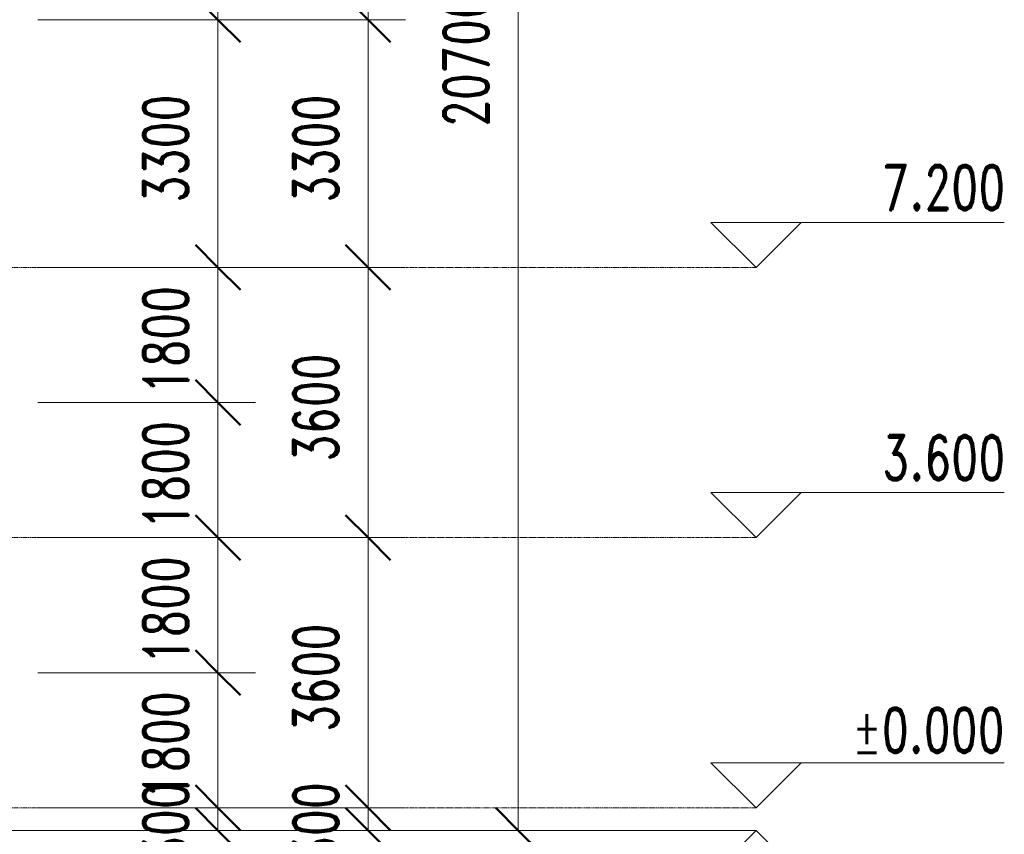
# Model space of a CAD drawing. Header units: millimetres. Extents: x -24014 to 16137, y -12816 to 24416.
# Tile 9 of 15: x 3020 to 16137, y -353 to 10500. Entities that reach past the tile are written whole.
import ezdxf

# ---------------------------------------------------------------- set-up
doc = ezdxf.new("R2010")
doc.units = ezdxf.units.MM
doc.linetypes.add('中心线', pattern=[30, 12, -6, 6, -6])
for name, color, linetype, lineweight in [('A-ANNO-DIMS', 211, 'Continuous', 13), ('A-ANNO-DIMS-200', 211, 'Continuous', 13), ('A-FLOR-LEVL', 51, 'Continuous', 13)]:
    doc.layers.add(name, color=color, linetype=linetype, lineweight=lineweight)
doc.styles.add('RomanD', font='romand__.ttf', dxfattribs={"width": 0.7, "height": 600})
doc.dimstyles.new('对角线_-_3mm_RomanD', dxfattribs={"dimscale": 304.8, "dimtxt": 600, "dimasz": 1.968504, "dimexe": 1.64042, "dimexo": 0.0625, "dimgap": 0.656168, "dimtad": 1, "dimdec": 0, "dimzin": 0, "dimdsep": 46, "dimtxsty": 'RomanD', "dimblk1": 'OBLIQUE', "dimblk2": 'OBLIQUE', "dimsah": 1, "dimcen": 0.09, "dimazin": 0, "dimtfac": 1, "dimtdec": 4, "dimtix": 1, "dimtmove": 0, "dimatfit": 3, "dimfxl": 7.874016, "dimfxlon": 1, "dimtvp": 1, "dimtolj": 1, "dimtzin": 0, "dimarcsym": 2})

# ---------------------------------------------------------------- blocks, each defined once
blk = doc.blocks.new('标高 - 标高标头_正负零-182337-2-2剖面图')
at = {"layer": 'A-FLOR-LEVL'}
for p, q in [((-19582, 600), (-23490, 600)), ((-20782, 600), (-20182, 0)), ((-19582, 600), (-20182, 0))]:
    blk.add_line(p, q, dxfattribs=at)
blk = doc.blocks.new('标高 - 上标高标头-172274-2-2剖面图')
at = {"layer": 'A-FLOR-LEVL'}
for p, q in [((-19582, 4200), (-23490, 4200)), ((-20782, 4200), (-20182, 3600)), ((-19582, 4200), (-20182, 3600))]:
    blk.add_line(p, q, dxfattribs=at)
blk = doc.blocks.new('标高 - 标高标头_下-116213-2-2剖面图')
at = {"layer": 'A-FLOR-LEVL'}
for p, q in [((-20782, -900), (-20182, -300)), ((-19582, -900), (-20182, -300)), ((-19582, -900), (-23490, -900))]:
    blk.add_line(p, q, dxfattribs=at)
blk = doc.blocks.new('DIMBLOCK23-2-2剖面图')
at = {"layer": 'A-ANNO-DIMS-200', "lineweight": 50}
for p, q in [((9661, 20400), (9361, 20700)), ((9661, 20400), (9961, 20100)), ((9661, -300), (9361, 0)), ((9661, -300), (9961, -600))]:
    blk.add_line(p, q, dxfattribs=at)
at = {"layer": 'A-ANNO-DIMS-200'}
for p, q in [((7261, 20400), (10161, 20400)), ((9661, 20400), (7261, 20400)), ((9661, -300), (9661, 20400)), ((7261, -300), (10161, -300)), ((9661, -300), (7261, -300))]:
    blk.add_line(p, q, dxfattribs=at)
at = {"layer": 'A-ANNO-DIMS-200', "color": 0, "insert": (8665, 9069), "char_height": 600, "width": 2353.85, "attachment_point": 1, "rotation": 90, "line_spacing_factor": 1.142308, "style": 'RomanD'}
blk.add_mtext('20700', dxfattribs=at)
blk = doc.blocks.new('_Oblique')
at = {"color": 0, "linetype": 'ByBlock', "lineweight": -2}
blk.add_line((-0.5, -0.5), (0.5, 0.5), dxfattribs=at)
blk = doc.blocks.new('DIMBLOCK24-2-2剖面图')
at = {"layer": 'A-ANNO-DIMS-200', "lineweight": 50}
for p, q in [((7661, 0), (7361, 300)), ((7661, 0), (7961, -300)), ((7661, -300), (7361, 0)), ((7661, -300), (7961, -600))]:
    blk.add_line(p, q, dxfattribs=at)
at = {"layer": 'A-ANNO-DIMS-200'}
for p, q in [((5261, 0), (8161, 0)), ((7661, 0), (5261, 0)), ((7661, -300), (7661, 0)), ((5261, -300), (8161, -300)), ((7661, -300), (5261, -300))]:
    blk.add_line(p, q, dxfattribs=at)
at = {"layer": 'A-ANNO-DIMS-200', "color": 0, "insert": (6665, -738), "char_height": 600, "width": 1412.31, "attachment_point": 1, "rotation": 90, "line_spacing_factor": 1.142308, "style": 'RomanD'}
blk.add_mtext('300', dxfattribs=at)
blk = doc.blocks.new('DIMBLOCK25-2-2剖面图')
at = {"layer": 'A-ANNO-DIMS-200', "lineweight": 50}
for p, q in [((7661, 3600), (7361, 3900)), ((7661, 3600), (7961, 3300)), ((7661, 0), (7361, 300)), ((7661, 0), (7961, -300))]:
    blk.add_line(p, q, dxfattribs=at)
at = {"layer": 'A-ANNO-DIMS-200'}
for p, q in [((5261, 3600), (8161, 3600)), ((7661, 3600), (5261, 3600)), ((7661, 0), (7661, 3600)), ((5261, 0), (8161, 0)), ((7661, 0), (5261, 0))]:
    blk.add_line(p, q, dxfattribs=at)
at = {"layer": 'A-ANNO-DIMS-200', "color": 0, "insert": (6665, 1015), "char_height": 600, "width": 1883.08, "attachment_point": 1, "rotation": 90, "line_spacing_factor": 1.142308, "style": 'RomanD'}
blk.add_mtext('3600', dxfattribs=at)
blk = doc.blocks.new('DIMBLOCK26-2-2剖面图')
at = {"layer": 'A-ANNO-DIMS-200', "lineweight": 50}
for p, q in [((7661, 7200), (7361, 7500)), ((7661, 7200), (7961, 6900)), ((7661, 3600), (7361, 3900)), ((7661, 3600), (7961, 3300))]:
    blk.add_line(p, q, dxfattribs=at)
at = {"layer": 'A-ANNO-DIMS-200'}
for p, q in [((5261, 7200), (8161, 7200)), ((7661, 7200), (5261, 7200)), ((7661, 3600), (7661, 7200)), ((5261, 3600), (8161, 3600)), ((7661, 3600), (5261, 3600))]:
    blk.add_line(p, q, dxfattribs=at)
at = {"layer": 'A-ANNO-DIMS-200', "color": 0, "insert": (6665, 4615), "char_height": 600, "width": 1883.08, "attachment_point": 1, "rotation": 90, "line_spacing_factor": 1.142308, "style": 'RomanD'}
blk.add_mtext('3600', dxfattribs=at)
blk = doc.blocks.new('DIMBLOCK27-2-2剖面图')
at = {"layer": 'A-ANNO-DIMS-200', "lineweight": 50}
for p, q in [((7661, 10500), (7361, 10800)), ((7661, 10500), (7961, 10200)), ((7661, 7200), (7361, 7500)), ((7661, 7200), (7961, 6900))]:
    blk.add_line(p, q, dxfattribs=at)
at = {"layer": 'A-ANNO-DIMS-200'}
for p, q in [((5261, 10500), (8161, 10500)), ((7661, 10500), (5261, 10500)), ((7661, 7200), (7661, 10500)), ((5261, 7200), (8161, 7200)), ((7661, 7200), (5261, 7200))]:
    blk.add_line(p, q, dxfattribs=at)
at = {"layer": 'A-ANNO-DIMS-200', "color": 0, "insert": (6665, 8065), "char_height": 600, "width": 1883.08, "attachment_point": 1, "rotation": 90, "line_spacing_factor": 1.142308, "style": 'RomanD'}
blk.add_mtext('3300', dxfattribs=at)
blk = doc.blocks.new('DIMBLOCK28-2-2剖面图')
at = {"layer": 'A-ANNO-DIMS-200', "lineweight": 50}
for p, q in [((7661, 13800), (7361, 14100)), ((7661, 13800), (7961, 13500)), ((7661, 10500), (7361, 10800)), ((7661, 10500), (7961, 10200))]:
    blk.add_line(p, q, dxfattribs=at)
at = {"layer": 'A-ANNO-DIMS-200'}
for p, q in [((5261, 13800), (8161, 13800)), ((7661, 13800), (5261, 13800)), ((7661, 10500), (7661, 13800)), ((5261, 10500), (8161, 10500)), ((7661, 10500), (5261, 10500))]:
    blk.add_line(p, q, dxfattribs=at)
at = {"layer": 'A-ANNO-DIMS-200', "color": 0, "insert": (6665, 11365), "char_height": 600, "width": 1883.08, "attachment_point": 1, "rotation": 90, "line_spacing_factor": 1.142308, "style": 'RomanD'}
blk.add_mtext('3300', dxfattribs=at)
blk = doc.blocks.new('DIMBLOCK31-2-2剖面图')
at = {"layer": 'A-ANNO-DIMS-200', "lineweight": 50}
for p, q in [((5661, 0), (5361, 300)), ((5661, 0), (5961, -300)), ((5661, -300), (5361, 0)), ((5661, -300), (5961, -600))]:
    blk.add_line(p, q, dxfattribs=at)
at = {"layer": 'A-ANNO-DIMS-200'}
for p, q in [((3261, 0), (6161, 0)), ((5661, 0), (3261, 0)), ((5661, -300), (5661, 0)), ((3261, -300), (6161, -300)), ((5661, -300), (3261, -300))]:
    blk.add_line(p, q, dxfattribs=at)
at = {"layer": 'A-ANNO-DIMS-200', "color": 0, "insert": (4665, -738), "char_height": 600, "width": 1412.31, "attachment_point": 1, "rotation": 90, "line_spacing_factor": 1.142308, "style": 'RomanD'}
blk.add_mtext('300', dxfattribs=at)
blk = doc.blocks.new('DIMBLOCK32-2-2剖面图')
at = {"layer": 'A-ANNO-DIMS-200', "lineweight": 50}
for p, q in [((5661, 1800), (5361, 2100)), ((5661, 1800), (5961, 1500)), ((5661, 0), (5361, 300)), ((5661, 0), (5961, -300))]:
    blk.add_line(p, q, dxfattribs=at)
at = {"layer": 'A-ANNO-DIMS-200'}
for p, q in [((3261, 1800), (6161, 1800)), ((5661, 1800), (3261, 1800)), ((5661, 0), (5661, 1800)), ((3261, 0), (6161, 0)), ((5661, 0), (3261, 0))]:
    blk.add_line(p, q, dxfattribs=at)
at = {"layer": 'A-ANNO-DIMS-200', "color": 0, "insert": (4665, 115), "char_height": 600, "width": 1883.08, "attachment_point": 1, "rotation": 90, "line_spacing_factor": 1.142308, "style": 'RomanD'}
blk.add_mtext('1800', dxfattribs=at)
blk = doc.blocks.new('DIMBLOCK33-2-2剖面图')
at = {"layer": 'A-ANNO-DIMS-200', "lineweight": 50}
for p, q in [((5661, 3600), (5361, 3900)), ((5661, 3600), (5961, 3300)), ((5661, 1800), (5361, 2100)), ((5661, 1800), (5961, 1500))]:
    blk.add_line(p, q, dxfattribs=at)
at = {"layer": 'A-ANNO-DIMS-200'}
for p, q in [((3261, 3600), (6161, 3600)), ((5661, 3600), (3261, 3600)), ((5661, 1800), (5661, 3600)), ((3261, 1800), (6161, 1800)), ((5661, 1800), (3261, 1800))]:
    blk.add_line(p, q, dxfattribs=at)
at = {"layer": 'A-ANNO-DIMS-200', "color": 0, "insert": (4665, 1915), "char_height": 600, "width": 1883.08, "attachment_point": 1, "rotation": 90, "line_spacing_factor": 1.142308, "style": 'RomanD'}
blk.add_mtext('1800', dxfattribs=at)
blk = doc.blocks.new('DIMBLOCK34-2-2剖面图')
at = {"layer": 'A-ANNO-DIMS-200', "lineweight": 50}
for p, q in [((5661, 5400), (5361, 5700)), ((5661, 5400), (5961, 5100)), ((5661, 3600), (5361, 3900)), ((5661, 3600), (5961, 3300))]:
    blk.add_line(p, q, dxfattribs=at)
at = {"layer": 'A-ANNO-DIMS-200'}
for p, q in [((3261, 5400), (6161, 5400)), ((5661, 5400), (3261, 5400)), ((5661, 3600), (5661, 5400)), ((3261, 3600), (6161, 3600)), ((5661, 3600), (3261, 3600))]:
    blk.add_line(p, q, dxfattribs=at)
at = {"layer": 'A-ANNO-DIMS-200', "color": 0, "insert": (4665, 3715), "char_height": 600, "width": 1883.08, "attachment_point": 1, "rotation": 90, "line_spacing_factor": 1.142308, "style": 'RomanD'}
blk.add_mtext('1800', dxfattribs=at)
blk = doc.blocks.new('DIMBLOCK35-2-2剖面图')
at = {"layer": 'A-ANNO-DIMS-200', "lineweight": 50}
for p, q in [((5661, 7200), (5361, 7500)), ((5661, 7200), (5961, 6900)), ((5661, 5400), (5361, 5700)), ((5661, 5400), (5961, 5100))]:
    blk.add_line(p, q, dxfattribs=at)
at = {"layer": 'A-ANNO-DIMS-200'}
for p, q in [((3261, 7200), (6161, 7200)), ((5661, 7200), (3261, 7200)), ((5661, 5400), (5661, 7200)), ((3261, 5400), (6161, 5400)), ((5661, 5400), (3261, 5400))]:
    blk.add_line(p, q, dxfattribs=at)
at = {"layer": 'A-ANNO-DIMS-200', "color": 0, "insert": (4665, 5515), "char_height": 600, "width": 1883.08, "attachment_point": 1, "rotation": 90, "line_spacing_factor": 1.142308, "style": 'RomanD'}
blk.add_mtext('1800', dxfattribs=at)
blk = doc.blocks.new('DIMBLOCK36-2-2剖面图')
at = {"layer": 'A-ANNO-DIMS-200', "lineweight": 50}
for p, q in [((5661, 10500), (5361, 10800)), ((5661, 10500), (5961, 10200)), ((5661, 7200), (5361, 7500)), ((5661, 7200), (5961, 6900))]:
    blk.add_line(p, q, dxfattribs=at)
at = {"layer": 'A-ANNO-DIMS-200'}
for p, q in [((3261, 10500), (6161, 10500)), ((5661, 10500), (3261, 10500)), ((5661, 7200), (5661, 10500)), ((3261, 7200), (6161, 7200)), ((5661, 7200), (3261, 7200))]:
    blk.add_line(p, q, dxfattribs=at)
at = {"layer": 'A-ANNO-DIMS-200', "color": 0, "insert": (4665, 8065), "char_height": 600, "width": 1883.08, "attachment_point": 1, "rotation": 90, "line_spacing_factor": 1.142308, "style": 'RomanD'}
blk.add_mtext('3300', dxfattribs=at)
blk = doc.blocks.new('DIMBLOCK37-2-2剖面图')
at = {"layer": 'A-ANNO-DIMS-200', "lineweight": 50}
for p, q in [((5661, 13800), (5361, 14100)), ((5661, 13800), (5961, 13500)), ((5661, 10500), (5361, 10800)), ((5661, 10500), (5961, 10200))]:
    blk.add_line(p, q, dxfattribs=at)
at = {"layer": 'A-ANNO-DIMS-200'}
for p, q in [((3261, 13800), (6161, 13800)), ((5661, 13800), (3261, 13800)), ((5661, 10500), (5661, 13800)), ((3261, 10500), (6161, 10500)), ((5661, 10500), (3261, 10500))]:
    blk.add_line(p, q, dxfattribs=at)
at = {"layer": 'A-ANNO-DIMS-200', "color": 0, "insert": (4665, 11365), "char_height": 600, "width": 1883.08, "attachment_point": 1, "rotation": 90, "line_spacing_factor": 1.142308, "style": 'RomanD'}
blk.add_mtext('3300', dxfattribs=at)

msp = doc.modelspace()

# ---------------------------------------------------------------- linework, layer by layer
at = {"layer": 'A-FLOR-LEVL', "linetype": '中心线'}
for p, q in [((-20182.5, 7200), (12829.2, 7200)), ((-20182.5, 3600), (12829.2, 3600)), ((-20182.5, 0), (12829.2, 0))]:
    msp.add_line(p, q, dxfattribs=at)
at = {"layer": 'A-FLOR-LEVL'}
msp.add_line((-20182.5, -300), (12829.2, -300), dxfattribs=at)

# ---------------------------------------------------------------- block references
at = {"layer": 'A-FLOR-LEVL', "extrusion": (0, 0, -1)}
for name, p in [('标高 - 上标高标头-172274-2-2剖面图', (7353.2, 3600)), ('标高 - 上标高标头-172274-2-2剖面图', (7353.2, 0)), ('标高 - 标高标头_正负零-182337-2-2剖面图', (7353.2, 0)), ('标高 - 标高标头_下-116213-2-2剖面图', (7353.2, 0))]:
    msp.add_blockref(name, p, dxfattribs=at)

# ---------------------------------------------------------------- texts
at = {"layer": 'A-FLOR-LEVL', "char_height": 600, "attachment_point": 3, "line_spacing_factor": 1.142308, "style": 'RomanD'}
for s, insert, width in [('7.200', (16150, 8563.2), 2102.4), ('3.600', (16150, 4963.2), 2102.4), ('±0.000', (16142, 1333), 2678.4)]:
    msp.add_mtext(s, dxfattribs=dict(at, insert=insert, width=width))

# ---------------------------------------------------------------- dimensions: what is measured, and where the dimension line sits
at = {"layer": 'A-ANNO-DIMS'}
for base, p1, p2, override, picture, middle in [((9661.3, 20400), (7261.3, -300), (7261.3, 20400), {"dimpost": '<>', "dimfxl": 20700}, 'DIMBLOCK23-2-2剖面图', (9161.3, 10050)), ((5661.3, 13800), (3261.3, 10500), (3261.3, 13800), {"dimpost": '<>', "dimfxl": 3300}, 'DIMBLOCK37-2-2剖面图', (5161.3, 12150)), ((7661.3, 13800), (5261.3, 10500), (5261.3, 13800), {"dimpost": '<>', "dimfxl": 3300}, 'DIMBLOCK28-2-2剖面图', (7161.3, 12150)), ((5661.3, 10500), (3261.3, 7200), (3261.3, 10500), {"dimpost": '<>', "dimfxl": 3300}, 'DIMBLOCK36-2-2剖面图', (5161.3, 8850)), ((7661.3, 10500), (5261.3, 7200), (5261.3, 10500), {"dimpost": '<>', "dimfxl": 3300}, 'DIMBLOCK27-2-2剖面图', (7161.3, 8850)), ((5661.3, 7200), (3261.3, 5400), (3261.3, 7200), {"dimpost": '<>', "dimfxl": 1800}, 'DIMBLOCK35-2-2剖面图', (5161.3, 6300)), ((7661.3, 7200), (5261.3, 3600), (5261.3, 7200), {"dimpost": '<>', "dimfxl": 3600}, 'DIMBLOCK26-2-2剖面图', (7161.3, 5400)), ((5661.3, 5400), (3261.3, 3600), (3261.3, 5400), {"dimpost": '<>', "dimfxl": 1800}, 'DIMBLOCK34-2-2剖面图', (5161.3, 4500)), ((5661.3, 3600), (3261.3, 1800), (3261.3, 3600), {"dimpost": '<>', "dimfxl": 1800}, 'DIMBLOCK33-2-2剖面图', (5161.3, 2700)), ((7661.3, 3600), (5261.3, 0), (5261.3, 3600), {"dimpost": '<>', "dimfxl": 3600}, 'DIMBLOCK25-2-2剖面图', (7161.3, 1800)), ((5661.3, 1800), (3261.3, 0), (3261.3, 1800), {"dimpost": '<>', "dimfxl": 1800}, 'DIMBLOCK32-2-2剖面图', (5161.3, 900)), ((5661.3, 0), (3261.3, -300), (3261.3, 0), {"dimpost": '<>', "dimfxl": 300}, 'DIMBLOCK31-2-2剖面图', (5161.3, -150)), ((7661.3, 0), (5261.3, -300), (5261.3, 0), {"dimpost": '<>', "dimfxl": 300}, 'DIMBLOCK24-2-2剖面图', (7161.3, -150))]:
    dim = msp.add_linear_dim(base=base, p1=p1, p2=p2, angle=90, dimstyle='对角线_-_3mm_RomanD', override=override, dxfattribs=at)
    dim.commit()
    dim.dimension.update_dxf_attribs({"geometry": picture, "text_midpoint": middle})

doc.saveas('drawing.dxf')
